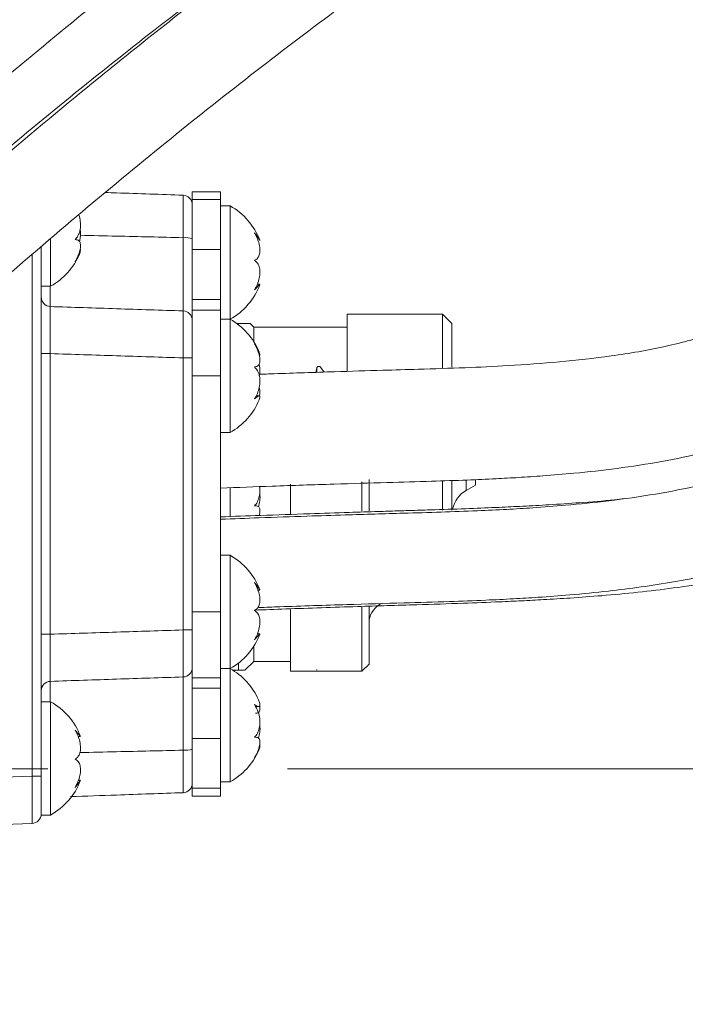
# Model space of a CAD drawing. Header units: millimetres. Extents: x 0 to 8410, y 0 to 5940.
# Tile 191 of 256: x 5443 to 5513, y 2893 to 2997. Entities that reach past the tile are written whole.
import ezdxf

# ---------------------------------------------------------------- set-up
doc = ezdxf.new("R2010")
doc.units = ezdxf.units.MM
doc.header["$LTSCALE"] = 10
doc.linetypes.add('CENTERX2', pattern=[20.32, 12.7, -2.54, 2.54, -2.54])
doc.styles.add('SLDTEXTSTYLE0', font='TXT', dxfattribs={"width": 0.605})
doc.dimstyles.new('SLDDIMSTYLE0', dxfattribs={"dimtxt": 50, "dimasz": 50, "dimexe": 0, "dimexo": 0.0625, "dimgap": 12.5, "dimtad": 1, "dimtoh": 1, "dimdec": 1, "dimrnd": 1e-09, "dimzin": 12, "dimdsep": 46, "dimtxsty": 'SLDTEXTSTYLE0', "dimsah": 1, "dimcen": 0.09, "dimadec": 0, "dimazin": 0, "dimtfac": 1, "dimtofl": 0, "dimtmove": 0, "dimatfit": 3, "dimfxl": 1, "dimfrac": 2, "dimtolj": 1, "dimtzin": 12, "dimarcsym": 0})
doc.dimstyles.new('SLDDIMSTYLE4', dxfattribs={"dimtxt": 50, "dimasz": 50, "dimexe": 0, "dimexo": 0.0625, "dimgap": 12.5, "dimtad": 0, "dimtih": 1, "dimtoh": 1, "dimdec": 1, "dimrnd": 1e-09, "dimzin": 12, "dimdsep": 46, "dimtxsty": 'SLDTEXTSTYLE0', "dimblk1": 'NONE', "dimsah": 1, "dimcen": 0, "dimadec": 0, "dimazin": 0, "dimtfac": 1, "dimtmove": 0, "dimatfit": 3, "dimldrblk": 'NONE', "dimfxl": 1, "dimfrac": 2, "dimtolj": 1, "dimtzin": 12, "dimarcsym": 0})

# ---------------------------------------------------------------- blocks, each defined once
blk = doc.blocks.new('*D30')
at = {"color": 7, "linetype": 'Continuous', "lineweight": 0}
for p, q in [((5294.64, 2973.04), (5294.64, 3462.48)), ((6525.14, 3148.04), (6525.14, 3462.48)), ((5294.64, 3447.48), (6525.14, 3447.48))]:
    blk.add_line(p, q, dxfattribs=at)
for points in [[(5294.64, 3447.48), (5344.64, 3439.98), (5344.64, 3454.98)], [(6525.14, 3447.48), (6475.14, 3454.98), (6475.14, 3439.98)]]:
    blk.add_solid(points, dxfattribs=at)
at = {"color": 7, "linetype": 'Continuous', "lineweight": 0, "insert": (5804.86, 3511.93), "char_height": 50, "attachment_point": 1, "style": 'SLDTEXTSTYLE0'}
blk.add_mtext('1230,5', dxfattribs=at)
blk = doc.blocks.new('*D41')
at = {"color": 7, "linetype": 'Continuous', "lineweight": 0}
for p, q in [((5352.92, 2705.33), (5618.85, 2890.91)), ((5618.85, 2890.91), (5718.85, 2890.91)), ((5346.36, 2700.76), (5352.92, 2705.33))]:
    blk.add_line(p, q, dxfattribs=at)
blk.add_solid([(5352.92, 2705.33), (5398.22, 2727.8), (5389.63, 2740.1)], dxfattribs=at)
at = {"color": 7, "linetype": 'Continuous', "lineweight": 0, "char_height": 50, "attachment_point": 1, "style": 'SLDTEXTSTYLE0'}
for s, insert in [(' Through', (5921.78, 2917.01)), ('6x M', (5734.73, 2917.01)), ('8', (5883.59, 2917.01))]:
    blk.add_mtext(s, dxfattribs=dict(at, insert=insert))
blk = doc.blocks.new('_NONE')

msp = doc.modelspace()

# ---------------------------------------------------------------- linework, layer by layer
at = {"color": 7, "linetype": 'Continuous', "lineweight": 0}
for p, q in [((5463.940961, 2979.044721), (5460.94097, 2979.044721)), ((5460.94097, 2979.044721), (5460.94097, 2978.217527)), ((5463.940961, 2979.044721), (5463.940961, 2978.217527)), ((5460.94097, 2972.936914), (5460.94097, 2978.217527)), ((5463.940961, 2978.217527), (5463.940961, 2972.936914)), ((5464.940948, 2977.54471), (5463.940961, 2977.54471)), ((5464.940948, 2965.544746), (5464.940948, 2977.54471)), ((5445.940955, 2969.04473), (5445.940955, 2974.041268)), ((5444.940967, 2973.209903), (5444.940967, 2920.164272)), ((5460.94097, 2967.622444), (5460.94097, 2972.936914)), ((5463.940961, 2967.622444), (5463.940961, 2972.936914)), ((5444.940967, 2969.04473), (5445.940955, 2969.04473)), ((5468.084229, 2969.240353), (5467.817707, 2969.240353)), ((5460.94097, 2966.503188), (5460.94097, 2967.622444)), ((5463.940961, 2966.503188), (5463.940961, 2967.622444)), ((5460.94097, 2959.544823), (5460.94097, 2966.503188)), ((5463.940961, 2959.544823), (5463.940961, 2966.503188)), ((5464.940948, 2965.544746), (5463.940961, 2965.544746)), ((5464.940948, 2958.095476), (5464.940948, 2965.544746)), ((5487.440957, 2966.094777), (5477.34095, 2966.094777)), ((5477.34095, 2960.076973), (5477.34095, 2966.094539)), ((5488.440974, 2965.09473), (5487.440957, 2966.094777)), ((5487.440957, 2960.365817), (5487.440957, 2966.094539)), ((5465.634001, 2965.104744), (5465.833468, 2965.104744)), ((5465.833468, 2964.955613), (5465.833468, 2965.104744)), ((5467.460973, 2964.704797), (5467.060966, 2965.104744)), ((5477.34095, 2964.704797), (5467.460973, 2964.704797)), ((5467.460973, 2963.162467), (5467.460973, 2964.704797)), ((5488.440974, 2965.094492), (5488.440974, 2960.470841)), ((5474.13261, 2960.399673), (5474.045111, 2959.905431)), ((5460.94097, 2934.544727), (5460.94097, 2959.544823)), ((5463.940961, 2934.544727), (5463.940961, 2959.544823)), ((5464.940948, 2953.544781), (5464.940948, 2958.095476)), ((5468.011333, 2957.415387), (5467.708958, 2957.415387)), ((5463.940961, 2953.544781), (5464.940948, 2953.544781)), ((5479.662133, 2948.566243), (5479.662133, 2945.270345)), ((5464.940948, 2944.616005), (5464.940948, 2947.713778)), ((5471.350802, 2944.94693), (5471.350802, 2948.08273)), ((5478.91338, 2945.222184), (5478.91338, 2948.325798)), ((5487.440957, 2945.33138), (5487.440957, 2948.421166)), ((5488.440974, 2948.425576), (5488.440974, 2945.342466)), ((5489.940954, 2947.410748), (5490.940971, 2947.988197)), ((5490.940971, 2947.988197), (5490.940971, 2948.528573)), ((5464.940948, 2940.544769), (5463.940961, 2940.544769)), ((5464.940948, 2928.544805), (5464.940948, 2940.544769)), ((5467.90166, 2936.854884), (5468.084527, 2936.854884)), ((5478.91338, 2928.274557), (5478.91338, 2935.071275)), ((5479.662133, 2935.087726), (5479.662133, 2929.023311)), ((5480.785293, 2935.324952), (5480.975551, 2935.434863)), ((5460.94097, 2927.586362), (5460.94097, 2934.544727)), ((5463.940961, 2927.586362), (5463.940961, 2934.544727)), ((5471.350802, 2928.274557), (5471.350802, 2934.819743)), ((5468.084527, 2932.23469), (5467.829807, 2932.23469)), ((5467.460973, 2929.314777), (5467.460973, 2930.927083)), ((5465.828461, 2928.369686), (5465.828461, 2929.130122)), ((5466.515852, 2928.369686), (5467.460973, 2929.314777)), ((5467.460973, 2929.314777), (5471.350802, 2929.314777)), ((5478.91338, 2928.274557), (5479.662133, 2929.023311)), ((5463.940961, 2928.544805), (5464.940948, 2928.544805)), ((5464.940948, 2916.544721), (5464.940948, 2928.544805)), ((5465.238644, 2928.369686), (5465.828461, 2928.369686)), ((5471.350802, 2928.274557), (5478.91338, 2928.274557)), ((5460.94097, 2926.466987), (5460.94097, 2927.586362)), ((5463.940961, 2926.466987), (5463.940961, 2927.586362)), ((5460.94097, 2921.152637), (5460.94097, 2926.466987)), ((5463.940961, 2921.152637), (5463.940961, 2926.466987)), ((5445.940955, 2925.04482), (5444.940967, 2925.04482)), ((5445.940955, 2913.044736), (5445.940955, 2925.04482)), ((5467.635645, 2924.533531), (5467.966719, 2924.533531)), ((5448.841436, 2921.359703), (5449.085696, 2921.359703)), ((5460.94097, 2915.872023), (5460.94097, 2921.152637)), ((5463.940961, 2921.152637), (5463.940961, 2915.872023)), ((5444.940967, 2917.925284), (5444.940967, 2920.164272)), ((5444.940967, 2917.925284), (5444.940967, 2917.147681)), ((5444.940967, 2917.147681), (5444.940967, 2913.150117)), ((5449.085696, 2916.729853), (5448.880566, 2916.729853)), ((5463.940961, 2916.544721), (5464.940948, 2916.544721)), ((5460.94097, 2915.872023), (5460.94097, 2915.04471)), ((5463.940961, 2915.872023), (5463.940961, 2915.04471)), ((5463.940961, 2915.04471), (5460.94097, 2915.04471)), ((5444.940967, 2913.044736), (5444.940967, 2913.150117)), ((5443.975849, 2912.150786), (5440.940959, 2912.044808)), ((5444.940967, 2913.044736), (5445.940955, 2913.044736))]:
    msp.add_line(p, q, dxfattribs=at)
at = {"color": 8, "linetype": 'Continuous', "lineweight": 0}
for p, q in [((5460.94097, 2978.217527), (5463.940961, 2978.217527)), ((5459.975852, 2966.423199), (5459.975852, 2974.180624)), ((5463.940961, 2972.936914), (5460.94097, 2972.936914)), ((5443.975849, 2917.147681), (5443.975849, 2972.388312)), ((5445.906056, 2969.04473), (5445.906056, 2966.889307)), ((5463.940961, 2967.622444), (5460.94097, 2967.622444)), ((5463.940961, 2966.503188), (5460.94097, 2966.503188)), ((5445.906056, 2961.903259), (5444.940967, 2961.903259)), ((5445.906056, 2961.903259), (5445.906056, 2932.186291)), ((5459.975852, 2932.638332), (5459.975852, 2961.451218)), ((5460.94097, 2961.451218), (5459.975852, 2961.451218)), ((5474.04222, 2959.86931), (5474.130524, 2960.374043)), ((5463.940961, 2959.544823), (5460.94097, 2959.544823)), ((5489.940954, 2948.481605), (5489.940954, 2947.410748)), ((5463.940961, 2934.544727), (5460.94097, 2934.544727)), ((5445.906056, 2932.186291), (5444.940967, 2932.186291)), ((5460.94097, 2932.638332), (5459.975852, 2932.638332)), ((5445.906056, 2927.200243), (5445.906056, 2925.04482)), ((5459.975852, 2919.908926), (5459.975852, 2927.666232)), ((5463.940961, 2927.586362), (5460.94097, 2927.586362)), ((5463.940961, 2926.466987), (5460.94097, 2926.466987)), ((5460.94097, 2921.152637), (5463.940961, 2921.152637)), ((5440.940959, 2917.041704), (5443.975849, 2917.147681)), ((5444.940967, 2917.147681), (5443.975849, 2917.147681)), ((5463.940961, 2915.872023), (5460.94097, 2915.872023))]:
    msp.add_line(p, q, dxfattribs=at)
at = {"color": 7, "linetype": 'CENTERX2', "lineweight": 0}
msp.add_line((5064.640959, 2917.930962), (5607.04029, 2917.930962), dxfattribs=at)
at = {"color": 7, "linetype": 'Continuous', "lineweight": 0, "flags": 128}
msp.add_lwpolyline([(5474.127335, 2928.470537), (5474.130763, 2928.431198), (5474.133713, 2928.397581), (5474.136157, 2928.369686)], dxfattribs=at)
at = {"color": 7, "linetype": 'Continuous', "lineweight": 0}
for centre, radius, start, end in [((5459.940959, 2977.679805), 1, 360, 88), ((5461.541978, 2971.425376), 7, 20.65968337, 60.95025276), ((5442.541978, 2975.164154), 7, 299.04974724, 337.26102477), ((5461.541978, 2971.664154), 7, 299.04974724, 339.37299727), ((5461.541978, 2959.425376), 7, 22.34797004, 60.95025276), ((5461.541978, 2959.664154), 7, 299.04974724, 337.72942847), ((5491.440959, 2944.812714), 3, 120, 167.74193734), ((5461.541978, 2934.425376), 7, 20.64095396, 60.95025276), ((5481.908447, 2933.379633), 2.246305, 120, 180), ((5461.541978, 2934.664154), 7, 299.04974724, 339.38882025), ((5461.541978, 2922.425376), 7, 23.83434912, 60.95025276), ((5442.541978, 2918.925376), 7, 20.63583173, 60.95025276), ((5461.541978, 2922.664154), 7, 299.04974724, 336.28259045), ((5442.541978, 2919.164154), 7, 299.04974724, 339.39066495), ((5459.940959, 2916.409724), 1, 272, 0), ((5443.940959, 2913.150136), 1, 272, 0)]:
    msp.add_arc(centre, radius, start, end, dxfattribs=at)
at = {"color": 8, "linetype": 'Continuous', "lineweight": 0}
for centre, radius, start, end in [((5460.208741, 2971.712936), 2.478653, 72.81762343, 95.39134254), ((5445.939611, 2967.887387), 0.998644, 180.05132907, 268.07445341), ((5459.943778, 2965.42652), 0.997195, 0.13527268, 88.15682119), ((5459.94353, 2928.663151), 0.997443, 271.85693721, 359.85783462), ((5445.939859, 2926.201923), 0.998892, 91.93928617, 179.93493135), ((5460.208741, 2922.376614), 2.478653, 264.60865746, 287.18237657)]:
    msp.add_arc(centre, radius, start, end, dxfattribs=at)
at = {"color": 7, "linetype": 'Continuous', "lineweight": 0}
for centre, major_axis, ratio, start_param, end_param in [((5472.945864, 2952.044765), (0.600988, 13.659924), 0.0756218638, 5.331029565, 5.3714707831), ((5477.066875, 2952.044765), (-8.129994, 13.597992), 0.1599119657, 5.2349145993, 5.2809484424)]:
    msp.add_ellipse(centre, major_axis=major_axis, ratio=ratio, start_param=start_param, end_param=end_param, dxfattribs=at)
at = {"color": 8, "linetype": 'Continuous', "lineweight": 0}
msp.add_ellipse((5443.940959, 2917.152575), major_axis=(-0.034893, 5.001829), ratio=0.0069702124, start_param=3.1417873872, end_param=4.7113657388, dxfattribs=at)
at = {"color": 7, "linetype": 'Continuous', "lineweight": 0}
for points, knots in [([(5563.076181, 3025.905654), (5562.806655, 3026.92909), (5562.292523, 3028.88134), (5561.533573, 3031.659814), (5560.817833, 3034.135278), (5560.123149, 3036.377243), (5559.457925, 3038.364056), (5558.834776, 3040.081122), (5558.300554, 3041.450272), (5557.842771, 3042.554347), (5557.402544, 3043.561967), (5556.934233, 3044.577868), (5556.388457, 3045.691373), (5555.75926, 3046.889485), (5555.043402, 3048.149151), (5554.289084, 3049.366322), (5553.546825, 3050.46528), (5552.87553, 3051.383915), (5552.257294, 3052.173248), (5551.605048, 3052.955788), (5550.806121, 3053.846399), (5549.755815, 3054.910053), (5548.471425, 3056.058604), (5547.049374, 3057.155863), (5545.523643, 3058.163797), (5544.002382, 3059.0135), (5542.415557, 3059.751588), (5540.791439, 3060.374727), (5538.955497, 3060.930748), (5536.366251, 3061.491786), (5533.129045, 3061.82243), (5529.425227, 3061.741375), (5525.892209, 3061.319423), (5522.347947, 3060.618072), (5518.594291, 3059.615285), (5514.541357, 3058.277721), (5510.123748, 3056.560799), (5505.370719, 3054.455875), (5500.38115, 3052.001889), (5495.282913, 3049.274744), (5490.198037, 3046.36361), (5485.285524, 3043.391011), (5480.71153, 3040.496528), (5476.540966, 3037.761755), (5472.468303, 3035.012342), (5468.130757, 3032.003152), (5463.246287, 3028.517502), (5457.784137, 3024.506122), (5451.788966, 3019.972348), (5445.44242, 3015.027022), (5437.353855, 3008.539039), (5427.660036, 3000.463026), (5416.410762, 2990.672712), (5405.311008, 2980.674308), (5396.159929, 2972.207703), (5388.978094, 2965.438242), (5383.701136, 2960.395934), (5378.505694, 2955.360849), (5373.398584, 2950.336463), (5368.385801, 2945.326218), (5363.461984, 2940.3235), (5358.441247, 2935.144625), (5353.081701, 2929.531059), (5347.167201, 2923.236835), (5340.669052, 2916.205974), (5333.629453, 2908.463235), (5326.094009, 2900.048827), (5318.11032, 2891.010709), (5309.743768, 2881.375094), (5301.035558, 2871.168136), (5295.259728, 2864.182147), (5292.288972, 2860.588953)], [0, 0, 0, 0, 0.0188589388, 0.0359742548, 0.051343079, 0.0649656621, 0.0781522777, 0.0891552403, 0.0979790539, 0.1046275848, 0.1103626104, 0.1169479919, 0.1239468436, 0.1317123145, 0.1402447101, 0.1488979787, 0.1563825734, 0.163005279, 0.1682752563, 0.1732172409, 0.1796569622, 0.1876276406, 0.1971245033, 0.2068747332, 0.2155956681, 0.2251034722, 0.2330140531, 0.2410191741, 0.2502201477, 0.2606115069, 0.2784224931, 0.2944247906, 0.3087302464, 0.3231103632, 0.3379553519, 0.3534823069, 0.3698472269, 0.3870520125, 0.4044532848, 0.4214409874, 0.4380319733, 0.4538852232, 0.4680437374, 0.4804561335, 0.4919099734, 0.5046743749, 0.5188847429, 0.5345289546, 0.5515932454, 0.5695953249, 0.5874535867, 0.6182451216, 0.6484084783, 0.6778461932, 0.7065030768, 0.7205596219, 0.7344521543, 0.7481902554, 0.7617802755, 0.7752248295, 0.7885265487, 0.8017671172, 0.8163921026, 0.8329333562, 0.8513719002, 0.8716826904, 0.8938316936, 0.9177830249, 0.9435053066, 0.9709423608, 1, 1, 1, 1]), ([(5511.844231, 3057.188317), (5511.666397, 3057.163989), (5510.260076, 3056.971599), (5507.391276, 3056.235849), (5503.123659, 3054.939429), (5498.784628, 3053.286989), (5494.477759, 3051.418091), (5490.337617, 3049.439911), (5486.019648, 3047.206907), (5481.573165, 3044.749185), (5477.140738, 3042.156509), (5472.936098, 3039.578001), (5469.191422, 3037.193803), (5465.761516, 3034.945723), (5462.287831, 3032.611282), (5458.372862, 3029.911492), (5453.865419, 3026.717329), (5448.740104, 3022.979649), (5443.06143, 3018.714312), (5437.028124, 3014.046989), (5429.347704, 3007.935362), (5420.152133, 3000.354278), (5409.48703, 2991.186542), (5399.006711, 2981.807489), (5390.428704, 2973.814824), (5383.740111, 2967.39967), (5378.83912, 2962.614146), (5374.021299, 2957.82869), (5369.287327, 2953.049252), (5364.637735, 2948.281674), (5360.054993, 2943.510228), (5355.353343, 2938.537085), (5350.316689, 2933.115096), (5344.765789, 2927.016026), (5338.705808, 2920.194778), (5332.193152, 2912.654821), (5325.299187, 2904.40574), (5318.096628, 2895.467166), (5310.646083, 2885.866944), (5302.981318, 2875.639505), (5297.961337, 2868.619197), (5295.378698, 2865.007445)], [0, 0, 0, 0, 0.0035895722, 0.0283865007, 0.0543333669, 0.0819733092, 0.1038435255, 0.1262879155, 0.1487397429, 0.1712033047, 0.1936271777, 0.2141189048, 0.2317468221, 0.2465068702, 0.2618466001, 0.279494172, 0.299561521, 0.3220324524, 0.3468848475, 0.3730906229, 0.3990348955, 0.4437052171, 0.4873491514, 0.5298400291, 0.5711158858, 0.5913436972, 0.6113362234, 0.6311159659, 0.650698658, 0.6700941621, 0.6893078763, 0.7085840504, 0.7301073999, 0.7543938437, 0.7814341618, 0.8112144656, 0.8437125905, 0.8789044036, 0.9167533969, 0.9571719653, 1, 1, 1, 1]), ([(5305.130912, 2851.393625), (5306.740747, 2853.369541), (5309.820071, 2857.14911), (5314.330449, 2862.546132), (5318.456392, 2867.412196), (5322.291011, 2871.874881), (5325.768301, 2875.878212), (5328.825303, 2879.36673), (5331.28723, 2882.157804), (5333.344523, 2884.479265), (5335.272688, 2886.646635), (5337.808278, 2889.486484), (5341.14371, 2893.203136), (5345.325132, 2897.834752), (5351.698667, 2904.840821), (5360.080329, 2913.922112), (5370.398953, 2924.817854), (5380.633108, 2935.296658), (5390.851395, 2945.390596), (5401.081448, 2955.188547), (5411.341344, 2964.761363), (5421.563824, 2974.086093), (5431.664204, 2983.040656), (5441.521594, 2991.482854), (5451.074996, 2999.338343), (5460.398922, 3006.694113), (5468.553422, 3012.846666), (5475.672676, 3018.001807), (5481.844438, 3022.30628), (5488.083786, 3026.47195), (5494.393947, 3030.469413), (5500.660666, 3034.191671), (5505.944487, 3037.086066), (5510.122696, 3039.196054), (5513.17323, 3040.632969), (5515.76718, 3041.768431), (5518.042177, 3042.692153), (5520.418819, 3043.581036), (5523.048502, 3044.453649), (5525.926325, 3045.239571), (5528.373704, 3045.718155), (5530.317231, 3045.943432), (5531.81067, 3046.002877), (5533.148118, 3045.941632), (5534.297531, 3045.777612), (5535.235105, 3045.546893), (5535.914805, 3045.311747), (5536.430694, 3045.094373), (5536.92107, 3044.851906), (5537.447454, 3044.544449), (5538.010672, 3044.155865), (5538.572436, 3043.698891), (5539.072377, 3043.227392), (5539.481788, 3042.794877), (5539.79975, 3042.429862), (5540.057927, 3042.11371), (5540.292295, 3041.811172), (5540.561077, 3041.448632), (5540.75712, 3041.160852), (5540.865524, 3041.001722)], [0, 0, 0, 0, 0.0193530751, 0.0370189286, 0.0529438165, 0.06708677, 0.0807734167, 0.0921539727, 0.101205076, 0.1080275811, 0.1147824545, 0.1222862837, 0.1355973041, 0.150774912, 0.1669958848, 0.2030660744, 0.2379929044, 0.2718669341, 0.3048238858, 0.3376041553, 0.3704304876, 0.4033628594, 0.4363482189, 0.4688964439, 0.5005678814, 0.5318215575, 0.5637864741, 0.5855020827, 0.6077906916, 0.6311692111, 0.655635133, 0.6811722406, 0.7070917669, 0.7228307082, 0.7369611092, 0.7494878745, 0.7604205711, 0.7713229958, 0.7873786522, 0.8054392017, 0.8253676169, 0.8385507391, 0.852030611, 0.8658187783, 0.8799101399, 0.892924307, 0.9040043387, 0.9119399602, 0.9208173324, 0.9307289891, 0.941690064, 0.9536306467, 0.9646236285, 0.9726031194, 0.9792894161, 0.9846709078, 0.98879862, 0.9938061, 1, 1, 1, 1]), ([(5565.660877, 3013.034389), (5565.575418, 3013.346379), (5565.254641, 3014.517456), (5564.694764, 3016.4139), (5564.005381, 3018.608509), (5563.378913, 3020.445784), (5562.828391, 3021.944939), (5562.366178, 3023.122696), (5561.965607, 3024.088569), (5561.512054, 3025.130604), (5560.918854, 3026.407316), (5560.108899, 3027.993682), (5559.176535, 3029.620631), (5558.224165, 3031.084488), (5557.439941, 3032.159676), (5556.802674, 3032.964414), (5556.1952, 3033.683725), (5555.416009, 3034.534149), (5554.412374, 3035.517995), (5553.239172, 3036.521454), (5551.994598, 3037.434435), (5550.764972, 3038.206957), (5549.5949, 3038.835784), (5548.416498, 3039.375442), (5547.190441, 3039.849206), (5545.78871, 3040.287842), (5543.51532, 3040.821415), (5540.420636, 3041.162512), (5536.56604, 3041.020263), (5532.777942, 3040.455857), (5528.824149, 3039.516014), (5524.475577, 3038.143966), (5519.882134, 3036.373581), (5515.117416, 3034.256606), (5510.326719, 3031.893768), (5505.390623, 3029.246167), (5500.437185, 3026.401969), (5495.666448, 3023.505248), (5491.293783, 3020.729499), (5487.144461, 3018.003142), (5482.803307, 3015.062275), (5477.808319, 3011.570546), (5472.043107, 3007.405663), (5465.532638, 3002.540685), (5458.508063, 2997.107383), (5450.060905, 2990.351596), (5440.413838, 2982.326791), (5429.639434, 2972.97448), (5419.051002, 2963.452259), (5410.365273, 2955.4067), (5403.569961, 2948.97446), (5398.586142, 2944.185245), (5393.684015, 2939.400502), (5388.866191, 2934.62238), (5384.136362, 2929.85182), (5379.475368, 2925.072371), (5374.68784, 2920.087707), (5369.252651, 2914.343148), (5362.917356, 2907.535721), (5355.615454, 2899.553227), (5347.603043, 2890.65445), (5338.906296, 2880.88168), (5329.600491, 2870.269409), (5319.765233, 2858.862226), (5313.198267, 2850.97745), (5309.81086, 2846.910283)], [0, 0, 0, 0, 0.0063393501, 0.0237951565, 0.0390096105, 0.0519916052, 0.0625808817, 0.0710417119, 0.0773955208, 0.0833513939, 0.0933526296, 0.1050958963, 0.1184756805, 0.1305308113, 0.1398346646, 0.144877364, 0.1506153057, 0.1579813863, 0.1669611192, 0.1773034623, 0.1869952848, 0.1955860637, 0.2037780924, 0.2107625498, 0.2181641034, 0.2265516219, 0.235915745, 0.257316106, 0.2761637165, 0.2932650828, 0.310919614, 0.3294049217, 0.3490904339, 0.3669328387, 0.3849822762, 0.4027531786, 0.4202526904, 0.4368487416, 0.4513674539, 0.4637811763, 0.477438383, 0.4931848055, 0.5110605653, 0.5310449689, 0.5526447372, 0.5741261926, 0.6057836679, 0.6367229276, 0.6668954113, 0.6962454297, 0.7106243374, 0.7248237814, 0.7388569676, 0.7527346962, 0.7664670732, 0.7800630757, 0.7937021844, 0.8089358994, 0.8287546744, 0.8511433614, 0.8760898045, 0.9035569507, 0.9334647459, 0.9656794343, 1, 1, 1, 1]), ([(5317.772401, 2841.202304), (5319.909224, 2843.793188), (5323.935403, 2848.674905), (5329.733438, 2855.506182), (5334.576333, 2861.130326), (5338.497379, 2865.632303), (5341.544497, 2869.105191), (5344.023335, 2871.914706), (5346.071244, 2874.226792), (5347.944422, 2876.334768), (5349.902877, 2878.532418), (5352.060313, 2880.946231), (5354.932551, 2884.150523), (5358.545705, 2888.165849), (5362.83283, 2892.899846), (5367.198145, 2897.682894), (5373.483249, 2904.506803), (5381.681072, 2913.255169), (5391.833286, 2923.758391), (5401.864497, 2933.752985), (5411.813376, 2943.335708), (5421.71822, 2952.597593), (5431.627466, 2961.618169), (5441.451394, 2970.28858), (5451.057959, 2978.471644), (5460.363831, 2986.087229), (5469.427435, 2993.206354), (5477.330194, 2999.144135), (5484.211142, 3004.10598), (5490.187042, 3008.2566), (5496.271774, 3012.301877), (5502.476499, 3016.213431), (5508.664127, 3019.865404), (5513.879292, 3022.697707), (5517.987981, 3024.751161), (5520.96954, 3026.13886), (5523.500108, 3027.2326), (5525.736755, 3028.128108), (5528.104642, 3028.999618), (5530.762081, 3029.862054), (5533.691914, 3030.631535), (5536.335453, 3031.110768), (5538.594319, 3031.311348), (5540.485393, 3031.291628), (5542.14624, 3031.086117), (5543.510244, 3030.746255), (5544.471347, 3030.39244), (5545.191816, 3030.063088), (5545.823308, 3029.724592), (5546.491514, 3029.303508), (5547.184253, 3028.791566), (5547.848296, 3028.218241), (5548.416449, 3027.656142), (5548.866562, 3027.162825), (5549.211396, 3026.755302), (5549.492104, 3026.403164), (5549.763798, 3026.045432), (5550.089414, 3025.594441), (5550.505205, 3024.978884), (5551.009381, 3024.168659), (5551.62347, 3023.083945), (5552.336022, 3021.672995), (5553.131173, 3019.880492), (5553.967551, 3017.725106), (5554.832052, 3015.186686), (5555.719831, 3012.255032), (5556.636453, 3008.936664), (5557.256882, 3006.583834), (5557.580782, 3005.355522)], [0, 0, 0, 0, 0.0214462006, 0.040408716, 0.0567812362, 0.068264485, 0.0779175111, 0.0857226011, 0.0916755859, 0.0971741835, 0.1032688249, 0.1099597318, 0.1172464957, 0.1298990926, 0.1433020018, 0.1565361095, 0.1695959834, 0.1999844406, 0.229381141, 0.2579180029, 0.2855380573, 0.3132193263, 0.3409929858, 0.3688070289, 0.3962640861, 0.4230083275, 0.4493794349, 0.4761931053, 0.4943060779, 0.512923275, 0.5326049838, 0.5533447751, 0.5751269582, 0.5971641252, 0.6104201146, 0.622260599, 0.6326919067, 0.6417653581, 0.6510384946, 0.6646293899, 0.6798609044, 0.6966004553, 0.7099881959, 0.7238691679, 0.7382752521, 0.7517857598, 0.7627895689, 0.7696798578, 0.7773730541, 0.7858827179, 0.7952244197, 0.8050575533, 0.8137304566, 0.8200255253, 0.8252970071, 0.8295335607, 0.8330527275, 0.8378211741, 0.8441820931, 0.8521545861, 0.8617612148, 0.8747733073, 0.8899906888, 0.9074489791, 0.9271760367, 0.9491859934, 0.9734721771, 1, 1, 1, 1]), ([(5351.190222, 2894.618556), (5352.000398, 2895.547207), (5354.581474, 2898.505726), (5359.018996, 2903.490649), (5365.941317, 2911.160474), (5374.394303, 2920.291939), (5384.358778, 2930.701035), (5394.220568, 2940.638502), (5404.007973, 2950.163557), (5413.770904, 2959.347595), (5423.56297, 2968.251456), (5433.282288, 2976.784266), (5442.788151, 2984.827537), (5451.985514, 2992.314042), (5460.90488, 2999.284688), (5468.367037, 3004.870375), (5474.494217, 3009.268746), (5477.942381, 3011.698947), (5479.722148, 3012.894742), (5479.906572, 3013.018653)], [0, 0, 0, 0, 0.02032761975, 0.06476021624, 0.1093079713, 0.18885594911, 0.26628338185, 0.34138981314, 0.41400061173, 0.48675146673, 0.55977060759, 0.63294776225, 0.70520686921, 0.77558049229, 0.844781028, 0.91449891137, 0.95454295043, 0.99528962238, 1, 1, 1, 1]), ([(5541.214896, 2990.644977), (5541.209555, 2990.631944), (5540.959738, 2990.022459), (5540.350954, 2988.895522), (5539.467174, 2987.411307), (5538.535405, 2986.054697), (5537.519517, 2984.707623), (5536.369319, 2983.290304), (5535.150764, 2981.84105), (5534.092715, 2980.552938), (5533.190128, 2979.384404), (5532.261383, 2978.120264), (5531.126929, 2976.482377), (5529.769908, 2974.436171), (5528.322407, 2972.315352), (5526.732105, 2970.29663), (5524.878742, 2968.4605), (5522.52215, 2966.867843), (5519.674363, 2965.394987), (5515.848051, 2963.885902), (5511.002715, 2962.56943), (5505.430952, 2961.622021), (5499.862281, 2960.995432), (5494.691264, 2960.626037), (5489.707217, 2960.397588), (5485.284812, 2960.255399), (5480.681604, 2960.127358), (5475.59105, 2959.972659), (5471.210025, 2959.826695), (5468.532336, 2959.730449), (5467.987938, 2959.710881)], [0, 0, 0, 0, 0.0008368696, 0.0391382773, 0.071367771, 0.099252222, 0.1247335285, 0.1549191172, 0.1863812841, 0.2111799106, 0.2291960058, 0.2489660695, 0.2811642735, 0.3205717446, 0.358227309, 0.3905247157, 0.4230422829, 0.4544288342, 0.487899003, 0.5247665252, 0.5800637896, 0.6370957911, 0.6908566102, 0.7438663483, 0.7881996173, 0.8360769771, 0.8725571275, 0.9221053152, 0.9841633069, 1, 1, 1, 1]), ([(5463.940961, 2947.666928), (5465.762907, 2947.733384), (5469.767382, 2947.879446), (5475.652973, 2948.078526), (5481.277982, 2948.246207), (5485.983364, 2948.374804), (5489.821802, 2948.504527), (5492.891835, 2948.63803), (5495.558862, 2948.782632), (5498.312378, 2948.96631), (5501.795887, 2949.259184), (5506.009893, 2949.729508), (5510.618914, 2950.436142), (5515.100838, 2951.372128), (5519.281559, 2952.53645), (5523.166545, 2953.940139), (5526.760681, 2955.607662), (5530.064572, 2957.568988), (5533.392188, 2960.169802), (5536.538331, 2963.509832), (5539.382765, 2967.293643), (5541.47789, 2970.465382), (5543.05869, 2972.951653), (5544.214666, 2974.765393), (5545.236958, 2976.323751), (5546.196378, 2977.742859), (5547.36467, 2979.421467), (5548.755165, 2981.369009), (5550.304902, 2983.517787), (5551.222809, 2985.030155), (5551.640971, 2985.71913)], [0, 0, 0, 0, 0.04648303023, 0.10216559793, 0.150142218, 0.18995527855, 0.22217616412, 0.24809422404, 0.26835693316, 0.29035298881, 0.31853984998, 0.35764708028, 0.39880246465, 0.43812118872, 0.47556634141, 0.51134763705, 0.54621630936, 0.5809626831, 0.61633321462, 0.66605486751, 0.71738164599, 0.76858233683, 0.79880842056, 0.82655500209, 0.85029615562, 0.87030551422, 0.89449482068, 0.93326193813, 0.96959679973, 1, 1, 1, 1]), ([(5551.773799, 2983.550474), (5551.521165, 2982.806717), (5550.730675, 2980.479515), (5548.952112, 2976.674718), (5546.646093, 2972.40309), (5544.109954, 2968.39496), (5541.239196, 2964.441884), (5537.846205, 2960.384225), (5534.209427, 2956.819873), (5530.47286, 2954.10152), (5526.905642, 2952.103192), (5523.115615, 2950.439901), (5519.046626, 2949.049287), (5514.658786, 2947.899948), (5509.961626, 2946.98358), (5505.191337, 2946.305127), (5500.846352, 2945.859491), (5497.238618, 2945.583204), (5494.133967, 2945.397916), (5490.891874, 2945.245428), (5487.24742, 2945.11436), (5483.623115, 2945.009661), (5480.239448, 2944.916062), (5476.832095, 2944.813966), (5472.749217, 2944.681672), (5468.349235, 2944.528662), (5465.300413, 2944.417168), (5463.940961, 2944.367454)], [0, 0, 0, 0, 0.0243734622, 0.0762640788, 0.1268014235, 0.1723145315, 0.2232245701, 0.2807956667, 0.3382558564, 0.3787640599, 0.4181928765, 0.4572419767, 0.4973166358, 0.5392410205, 0.5831497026, 0.6288528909, 0.6707815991, 0.7018981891, 0.7269878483, 0.7549927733, 0.7896724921, 0.8255330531, 0.8529268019, 0.8810872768, 0.9175947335, 0.9632559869, 1, 1, 1, 1]), ([(5468.002213, 2935.01465), (5468.735097, 2935.04143), (5471.845891, 2935.155096), (5476.962361, 2935.324625), (5482.954062, 2935.49148), (5487.85485, 2935.631047), (5491.723474, 2935.777343), (5494.857442, 2935.930686), (5497.820225, 2936.110306), (5501.175211, 2936.364294), (5505.968948, 2936.834479), (5511.851587, 2937.649814), (5518.407409, 2938.99848), (5524.072905, 2940.654276), (5528.931833, 2942.552663), (5533.105921, 2944.622626), (5537.093606, 2947.138886), (5540.845088, 2950.140609), (5544.312724, 2953.524705), (5547.4203, 2957.035283), (5550.105248, 2960.408963), (5552.310367, 2963.521886), (5554.24124, 2966.576118), (5556.104318, 2969.899283), (5557.901812, 2973.653669), (5559.471213, 2977.403045), (5560.310385, 2979.788609), (5560.675038, 2980.825231)], [0, 0, 0, 0, 0.018605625, 0.0789733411, 0.1298571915, 0.1706167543, 0.2033312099, 0.2281102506, 0.2503102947, 0.2787636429, 0.3136886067, 0.3730406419, 0.430553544, 0.4859220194, 0.5263890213, 0.5676367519, 0.6101866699, 0.6543366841, 0.7002015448, 0.7454932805, 0.7860451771, 0.8216862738, 0.8530309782, 0.8880189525, 0.9292687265, 0.9692644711, 1, 1, 1, 1]), ([(5451.726688, 2978.967235), (5452.128125, 2978.953207), (5454.877799, 2978.857122), (5457.627549, 2978.761169), (5459.975852, 2978.679225)], [0, 0, 0, 0, 0.1459943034, 1, 1, 1, 1]), ([(5460.94097, 2977.679774), (5460.94097, 2977.673753), (5460.94097, 2977.651094), (5460.94097, 2977.332357), (5460.94097, 2976.532636), (5460.94097, 2975.409722), (5460.94097, 2974.523887), (5460.94097, 2974.080965)], [0, 0, 0, 0, 0.0829511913, 0.3121294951, 0.5413353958, 0.7706652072, 1, 1, 1, 1]), ([(5467.507375, 2934.744284), (5468.617152, 2934.784336), (5472.258704, 2934.915759), (5477.996828, 2935.108759), (5484.271724, 2935.29506), (5489.302725, 2935.453853), (5492.997538, 2935.596958), (5495.824636, 2935.726433), (5498.306475, 2935.856096), (5501.141781, 2936.027516), (5504.478987, 2936.274189), (5509.384534, 2936.732591), (5515.694006, 2937.568928), (5523.169575, 2939.072092), (5529.838515, 2941.094167), (5535.508197, 2943.557117), (5540.097841, 2946.222019), (5544.089639, 2949.233936), (5547.879898, 2952.846684), (5551.417741, 2957.134212), (5554.620955, 2962.214895), (5556.957031, 2967.335358), (5558.572554, 2972.385473), (5559.093437, 2975.608826), (5559.359265, 2977.25384)], [0, 0, 0, 0, 0.0287243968, 0.0942543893, 0.1484785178, 0.1910277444, 0.2244321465, 0.2441671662, 0.264315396, 0.2888141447, 0.3178062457, 0.3511711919, 0.4169438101, 0.4838426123, 0.551488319, 0.601720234, 0.6499527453, 0.6960682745, 0.7396728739, 0.795564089, 0.8513731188, 0.9078986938, 0.9529967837, 1, 1, 1, 1]), ([(5448.925389, 2976.602242), (5448.927475, 2976.598037), (5449.027292, 2976.396807), (5449.097197, 2975.896332), (5449.115815, 2975.216055), (5448.969472, 2974.6052), (5448.756766, 2974.209294), (5448.588344, 2974.034415), (5448.533637, 2973.977611)], [0, 0, 0, 0, 0.004794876, 0.2294814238, 0.4546988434, 0.6681144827, 0.8921978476, 1, 1, 1, 1]), ([(5448.991401, 2973.770067), (5449.025853, 2973.906667), (5449.117365, 2974.269501), (5449.127525, 2974.731465), (5449.062325, 2974.988612), (5449.048085, 2975.044772)], [0, 0, 0, 0, 0.3206190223, 0.8516258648, 1, 1, 1, 1]), ([(5468.084229, 2973.86913), (5468.091978, 2973.871219), (5468.109887, 2973.876047), (5467.967, 2974.102636), (5467.757029, 2974.400864), (5467.588414, 2974.620631), (5467.533631, 2974.692032)], [0, 0, 0, 0, 0.229868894, 0.5312689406, 0.8477113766, 1, 1, 1, 1]), ([(5467.533631, 2974.692032), (5467.681526, 2974.404719), (5467.937755, 2973.90695), (5468.107252, 2973.152577), (5468.113251, 2972.56464), (5467.970246, 2972.11905), (5467.756656, 2971.885803), (5467.588316, 2971.815111), (5467.533631, 2971.792147)], [0, 0, 0, 0, 0.23558173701, 0.40814560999, 0.58114156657, 0.74507315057, 0.91718747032, 1, 1, 1, 1]), ([(5448.533637, 2973.977611), (5448.681518, 2973.961823), (5448.937742, 2973.934468), (5449.107263, 2973.586884), (5449.113253, 2973.118322), (5448.970267, 2972.536203), (5448.756654, 2972.023565), (5448.588332, 2971.722309), (5448.533637, 2971.624419)], [0, 0, 0, 0, 0.235556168, 0.408134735, 0.5811312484, 0.7450679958, 0.9171624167, 1, 1, 1, 1]), ([(5448.533637, 2971.624419), (5448.68235, 2971.867066), (5448.940008, 2972.287473), (5449.101042, 2972.718755), (5449.128332, 2972.921035), (5449.062469, 2972.926436), (5449.048085, 2972.927615)], [0, 0, 0, 0, 0.3742207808, 0.6483721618, 0.9232062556, 1, 1, 1, 1]), ([(5467.533631, 2971.792147), (5467.681529, 2971.670555), (5467.937779, 2971.459884), (5468.10724, 2970.872534), (5468.113253, 2970.241952), (5467.97023, 2969.565397), (5467.756692, 2969.029307), (5467.588318, 2968.739235), (5467.533631, 2968.645022)], [0, 0, 0, 0, 0.23557309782, 0.40815679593, 0.58113804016, 0.74507380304, 0.91720136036, 1, 1, 1, 1]), ([(5467.533631, 2968.645022), (5467.680046, 2968.808803), (5467.933731, 2969.09258), (5468.105425, 2969.265941), (5468.092088, 2969.219211), (5468.086315, 2969.198987)], [0, 0, 0, 0, 0.436358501, 0.7560589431, 1, 1, 1, 1]), ([(5460.94097, 2965.428874), (5460.94097, 2965.406707), (5460.94097, 2965.323299), (5460.94097, 2964.90306), (5460.94097, 2963.997585), (5460.94097, 2962.799936), (5460.94097, 2961.900791), (5460.94097, 2961.451218)], [0, 0, 0, 0, 0.0829522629, 0.3121254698, 0.5413295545, 0.7706641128, 1, 1, 1, 1]), ([(5465.833468, 2965.104744), (5466.022225, 2965.104744), (5466.681864, 2965.104744), (5467.158821, 2965.104744), (5467.046812, 2965.104744), (5467.040224, 2965.104744)], [0, 0, 0, 0, 0.2739310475, 0.9572923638, 1, 1, 1, 1]), ([(5467.533631, 2962.941095), (5467.681529, 2962.654765), (5467.937774, 2962.158673), (5468.107245, 2961.471029), (5468.113257, 2960.976452), (5467.970236, 2960.649361), (5467.756657, 2960.52152), (5467.588316, 2960.51341), (5467.533631, 2960.510776)], [0, 0, 0, 0, 0.2355731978, 0.4081509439, 0.5811473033, 0.7450692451, 0.9171861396, 1, 1, 1, 1]), ([(5468.011333, 2961.697743), (5468.03842, 2961.692633), (5468.122859, 2961.676703), (5468.108523, 2961.857292), (5467.971578, 2962.209279), (5467.756502, 2962.599684), (5467.58828, 2962.85738), (5467.533631, 2962.941095)], [0, 0, 0, 0, 0.1213021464, 0.3781386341, 0.6215166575, 0.8770446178, 1, 1, 1, 1]), ([(5467.533631, 2960.510776), (5467.681529, 2960.337588), (5467.93778, 2960.037521), (5468.107243, 2959.352652), (5468.113247, 2958.670468), (5467.970258, 2957.982935), (5467.756649, 2957.466859), (5467.588326, 2957.200828), (5467.533631, 2957.114384)], [0, 0, 0, 0, 0.2355630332, 0.4081410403, 0.5811255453, 0.7450631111, 0.9171612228, 1, 1, 1, 1]), ([(5468.030436, 2959.544823), (5468.04966, 2959.611831), (5468.124386, 2959.872301), (5468.12108, 2960.332785), (5468.039009, 2960.687145), (5468.009813, 2960.81321)], [0, 0, 0, 0, 0.1824344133, 0.7091487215, 1, 1, 1, 1]), ([(5474.521918, 2960.461781), (5474.513947, 2960.471133), (5474.492643, 2960.496127), (5474.442435, 2960.526456), (5474.37426, 2960.544649), (5474.30259, 2960.543876), (5474.235533, 2960.524811), (5474.180139, 2960.489094), (5474.142475, 2960.440686), (5474.13083, 2960.399858), (5474.130565, 2960.377501), (5474.130524, 2960.374043)], [0, 0, 0, 0, 0.0777024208, 0.2076675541, 0.3362347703, 0.4635458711, 0.5903459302, 0.7177448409, 0.8463889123, 0.9762400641, 1, 1, 1, 1]), ([(5474.04222, 2959.86931), (5474.041925, 2959.876698), (5474.041442, 2959.888785), (5474.045801, 2959.900256), (5474.047495, 2959.904716)], [0, 0, 0, 0, 0.6112844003, 1, 1, 1, 1]), ([(5468.030436, 2957.392499), (5468.04966, 2957.462461), (5468.124376, 2957.734381), (5468.121104, 2958.060266), (5468.03901, 2958.219636), (5468.009813, 2958.276317)], [0, 0, 0, 0, 0.1824809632, 0.7092459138, 1, 1, 1, 1]), ([(5467.533631, 2957.114384), (5467.682026, 2957.228059), (5467.939137, 2957.425015), (5468.103459, 2957.42228), (5468.124014, 2957.276988), (5468.040666, 2957.080903), (5468.011422, 2957.012102)], [0, 0, 0, 0, 0.3491709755, 0.6049794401, 0.861397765, 1, 1, 1, 1]), ([(5468.073143, 2947.81594), (5468.076518, 2947.801139), (5468.131649, 2947.559394), (5468.103845, 2947.071527), (5467.972872, 2946.449356), (5467.756387, 2946.030811), (5467.588247, 2945.841557), (5467.533631, 2945.780084)], [0, 0, 0, 0, 0.0187067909, 0.3055360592, 0.5773127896, 0.8627023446, 1, 1, 1, 1]), ([(5506.709618, 2946.558759), (5506.363006, 2946.51458), (5504.792796, 2946.314444), (5502.120521, 2946.12535), (5498.87876, 2945.898534), (5496.038717, 2945.744567), (5493.238392, 2945.612009), (5490.142731, 2945.488126), (5487.157893, 2945.386433), (5484.605837, 2945.306712), (5482.606, 2945.245945), (5480.291888, 2945.175544), (5477.196524, 2945.076831), (5473.034264, 2944.938136), (5468.49666, 2944.780537), (5465.351148, 2944.667182), (5463.940961, 2944.616363)], [0, 0, 0, 0, 0.0247265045, 0.1120150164, 0.1881532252, 0.2531451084, 0.311506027, 0.3845975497, 0.4700519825, 0.5204808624, 0.5632072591, 0.6099894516, 0.6823993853, 0.7798159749, 0.9012877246, 1, 1, 1, 1]), ([(5467.943622, 2945.691869), (5467.996628, 2945.896646), (5468.107355, 2946.324412), (5468.133028, 2946.815331), (5468.082951, 2947.03483), (5468.080683, 2947.044775)], [0, 0, 0, 0, 0.46715481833, 0.97585785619, 1, 1, 1, 1]), ([(5467.533631, 2945.780084), (5467.682121, 2945.781975), (5467.939397, 2945.785252), (5468.102734, 2945.476753), (5468.125415, 2945.125748), (5468.048059, 2944.848698), (5468.024028, 2944.762632)], [0, 0, 0, 0, 0.3574014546, 0.6192376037, 0.8817162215, 1, 1, 1, 1]), ([(5468.084527, 2936.877415), (5468.091212, 2936.876689), (5468.107588, 2936.87491), (5467.966549, 2937.086939), (5467.757051, 2937.375691), (5467.588414, 2937.591384), (5467.533631, 2937.661454)], [0, 0, 0, 0, 0.212567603, 0.5207552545, 0.8443129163, 1, 1, 1, 1]), ([(5467.533631, 2937.661454), (5467.681534, 2937.37477), (5467.937815, 2936.878014), (5468.107236, 2936.119029), (5468.11326, 2935.523581), (5467.970236, 2935.067885), (5467.756676, 2934.825282), (5467.588327, 2934.748851), (5467.533631, 2934.724018)], [0, 0, 0, 0, 0.2355386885, 0.4081341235, 0.581135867, 0.7450625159, 0.9171712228, 1, 1, 1, 1]), ([(5467.533631, 2934.724018), (5467.681531, 2934.607568), (5467.937791, 2934.405798), (5468.107238, 2933.828865), (5468.113249, 2933.204531), (5467.970259, 2932.530521), (5467.756639, 2931.99379), (5467.588315, 2931.702065), (5467.533631, 2931.607291)], [0, 0, 0, 0, 0.2355665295, 0.4081581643, 0.5811436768, 0.7450784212, 0.9171823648, 1, 1, 1, 1]), ([(5460.94097, 2932.638332), (5460.94097, 2932.476482), (5460.94097, 2931.867445), (5460.94097, 2930.831922), (5460.94097, 2929.732328), (5460.94097, 2928.927032), (5460.94097, 2928.74946), (5460.94097, 2928.660676)], [0, 0, 0, 0, 0.0829462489, 0.3121247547, 0.5413296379, 0.7706694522, 1, 1, 1, 1]), ([(5467.533631, 2931.607291), (5467.679856, 2931.775403), (5467.933209, 2932.066677), (5468.103135, 2932.252675), (5468.091026, 2932.216363), (5468.086047, 2932.20143)], [0, 0, 0, 0, 0.4455783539, 0.7720182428, 1, 1, 1, 1]), ([(5466.463102, 2928.369686), (5466.420245, 2928.369686), (5466.359831, 2928.369686), (5465.948114, 2928.369686), (5465.828461, 2928.369686)], [0, 0, 0, 0, 0.7093825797, 1, 1, 1, 1]), ([(5467.942638, 2925.253317), (5467.99858, 2925.114194), (5468.115006, 2924.824656), (5468.111272, 2924.576076), (5467.970797, 2924.506007), (5467.756617, 2924.590366), (5467.588313, 2924.699619), (5467.533631, 2924.735114)], [0, 0, 0, 0, 0.2128168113, 0.4429077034, 0.6609349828, 0.889839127, 1, 1, 1, 1]), ([(5467.533631, 2924.735114), (5467.681528, 2924.486298), (5467.937768, 2924.055209), (5468.10725, 2923.269522), (5468.113247, 2922.571836), (5467.970248, 2921.945011), (5467.75668, 2921.527058), (5467.588317, 2921.337477), (5467.533631, 2921.275899)], [0, 0, 0, 0, 0.2355700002, 0.408139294, 0.5811329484, 0.7450799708, 0.9171988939, 1, 1, 1, 1]), ([(5467.645807, 2923.832461), (5467.751366, 2923.832812), (5467.964611, 2923.833519), (5468.096038, 2924.121236), (5468.133232, 2924.398371), (5468.083403, 2924.592709), (5468.081368, 2924.600646)], [0, 0, 0, 0, 0.3240059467, 0.6545421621, 0.9858913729, 1, 1, 1, 1]), ([(5467.942638, 2921.190426), (5467.99603, 2921.396622), (5468.107134, 2921.825704), (5468.133037, 2922.317018), (5468.0834, 2922.535805), (5468.081368, 2922.544763)], [0, 0, 0, 0, 0.4701267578, 0.978306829, 1, 1, 1, 1]), ([(5449.084951, 2921.387241), (5449.090196, 2921.377199), (5449.104394, 2921.350023), (5448.96579, 2921.514847), (5448.757185, 2921.767484), (5448.588453, 2921.966361), (5448.533637, 2922.030971)], [0, 0, 0, 0, 0.1865576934, 0.5049178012, 0.8391633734, 1, 1, 1, 1]), ([(5448.533637, 2922.030971), (5448.681538, 2921.747475), (5448.937803, 2921.256266), (5449.107244, 2920.482145), (5449.113272, 2919.859713), (5448.970203, 2919.366044), (5448.756669, 2919.087518), (5448.588324, 2918.989033), (5448.533637, 2918.95704)], [0, 0, 0, 0, 0.2355500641, 0.4081341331, 0.581130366, 0.7450702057, 0.9171866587, 1, 1, 1, 1]), ([(5467.533631, 2921.275899), (5467.681529, 2921.277748), (5467.937778, 2921.280951), (5468.107245, 2920.97748), (5468.113259, 2920.541906), (5467.970241, 2919.983328), (5467.756642, 2919.481528), (5467.588316, 2919.182556), (5467.533631, 2919.085428)], [0, 0, 0, 0, 0.2355696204, 0.408148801, 0.5811524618, 0.745069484, 0.9171804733, 1, 1, 1, 1]), ([(5467.533631, 2919.085428), (5467.682785, 2919.337865), (5467.941209, 2919.775235), (5468.097671, 2920.239644), (5468.133111, 2920.463892), (5468.083403, 2920.487897), (5468.081368, 2920.488879)], [0, 0, 0, 0, 0.4002659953, 0.6934990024, 0.9874545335, 1, 1, 1, 1]), ([(5460.94097, 2920.008585), (5460.94097, 2919.848146), (5460.94097, 2919.244421), (5460.94097, 2918.245855), (5460.94097, 2917.231458), (5460.94097, 2916.542285), (5460.94097, 2916.453946), (5460.94097, 2916.409776)], [0, 0, 0, 0, 0.08294553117, 0.31212119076, 0.54133447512, 0.77066817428, 1, 1, 1, 1]), ([(5448.533637, 2918.95704), (5448.681535, 2918.861021), (5448.937781, 2918.69466), (5449.107249, 2918.160935), (5449.113271, 2917.563315), (5448.970205, 2916.90172), (5448.756648, 2916.364235), (5448.588323, 2916.067221), (5448.533637, 2915.970728)], [0, 0, 0, 0, 0.2355669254, 0.4081400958, 0.5811326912, 0.7450643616, 0.9171768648, 1, 1, 1, 1]), ([(5448.533637, 2915.970728), (5448.678935, 2916.154892), (5448.930689, 2916.473989), (5449.094548, 2916.703708), (5449.087214, 2916.702644), (5449.084951, 2916.702315)], [0, 0, 0, 0, 0.4855097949, 0.8412295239, 1, 1, 1, 1]), ([(5459.975852, 2915.410325), (5457.627556, 2915.328302), (5453.655256, 2915.189556), (5449.683058, 2915.050866), (5448.059095, 2914.994166)], [0, 0, 0, 0, 0.5911677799, 1, 1, 1, 1])]:
    msp.add_open_spline(points, degree=3, knots=knots, dxfattribs=at)
at = {"color": 8, "linetype": 'Continuous', "lineweight": 0}
for points, knots in [([(5459.975852, 2974.180624), (5459.979006, 2974.734165), (5459.985315, 2975.841323), (5459.988784, 2977.244802), (5459.987077, 2978.244643), (5459.9817, 2978.643114), (5459.977079, 2978.671643), (5459.975852, 2978.679225)], [0, 0, 0, 0, 0.2293160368, 0.4586636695, 0.6878874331, 0.9170572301, 1, 1, 1, 1]), ([(5459.975852, 2974.180624), (5457.627566, 2974.235498), (5453.997133, 2974.320333), (5450.366708, 2974.402618), (5449.084563, 2974.431679)], [0, 0, 0, 0, 0.6468332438, 1, 1, 1, 1]), ([(5445.906056, 2966.889307), (5445.904456, 2966.860161), (5445.899393, 2966.767954), (5445.893924, 2966.217866), (5445.892459, 2965.08694), (5445.896223, 2963.589337), (5445.902778, 2962.465292), (5445.906056, 2961.903259)], [0, 0, 0, 0, 0.1035426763, 0.3275677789, 0.5516066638, 0.7757994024, 1, 1, 1, 1]), ([(5445.906056, 2966.889307), (5448.247703, 2966.811091), (5452.937627, 2966.654438), (5457.627566, 2966.500351), (5459.975852, 2966.423199)], [0, 0, 0, 0, 0.49929303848, 1, 1, 1, 1]), ([(5459.975852, 2961.451218), (5459.979006, 2962.013077), (5459.985315, 2963.136871), (5459.988784, 2964.633737), (5459.987077, 2965.765675), (5459.9817, 2966.291233), (5459.977079, 2966.395492), (5459.975852, 2966.423199)], [0, 0, 0, 0, 0.2293158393, 0.4586629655, 0.6878890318, 0.917057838, 1, 1, 1, 1]), ([(5459.975852, 2961.451218), (5457.627558, 2961.525729), (5452.937566, 2961.674543), (5448.247694, 2961.827092), (5445.906056, 2961.903259)], [0, 0, 0, 0, 0.5007032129, 1, 1, 1, 1]), ([(5445.906056, 2932.186291), (5445.904456, 2931.927846), (5445.899393, 2931.110189), (5445.893924, 2929.775456), (5445.892459, 2928.435257), (5445.896224, 2927.476662), (5445.902778, 2927.292386), (5445.906056, 2927.200243)], [0, 0, 0, 0, 0.10353899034, 0.32757226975, 0.55161330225, 0.77579575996, 1, 1, 1, 1]), ([(5445.906056, 2932.186291), (5448.247694, 2932.262458), (5452.937566, 2932.415007), (5457.627558, 2932.563821), (5459.975852, 2932.638332)], [0, 0, 0, 0, 0.4992967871, 1, 1, 1, 1]), ([(5459.975852, 2927.666232), (5459.979006, 2927.777363), (5459.985314, 2927.999635), (5459.988784, 2929.006213), (5459.987077, 2930.380614), (5459.9817, 2931.674832), (5459.977079, 2932.436039), (5459.975852, 2932.638332)], [0, 0, 0, 0, 0.2293217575, 0.4586646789, 0.6878854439, 0.9170542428, 1, 1, 1, 1]), ([(5459.975852, 2927.666232), (5457.627566, 2927.58913), (5452.937625, 2927.435142), (5448.247702, 2927.278469), (5445.906056, 2927.200243)], [0, 0, 0, 0, 0.50070682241, 1, 1, 1, 1]), ([(5449.026955, 2919.656441), (5450.328303, 2919.685983), (5453.977928, 2919.768833), (5457.627566, 2919.854077), (5459.975852, 2919.908926)], [0, 0, 0, 0, 0.3565702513, 1, 1, 1, 1]), ([(5459.975852, 2915.410325), (5459.979006, 2915.465654), (5459.985315, 2915.576318), (5459.988784, 2916.437922), (5459.987077, 2917.705809), (5459.9817, 2918.953821), (5459.977079, 2919.708386), (5459.975852, 2919.908926)], [0, 0, 0, 0, 0.2293174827, 0.4586601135, 0.6878872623, 0.9170502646, 1, 1, 1, 1])]:
    msp.add_open_spline(points, degree=3, knots=knots, dxfattribs=at)

# ---------------------------------------------------------------- dimensions: what is measured, and where the dimension line sits
at = {"color": 7, "linetype": 'Continuous', "lineweight": 0}
dim = msp.add_linear_dim(base=(6525.140959, 3447.476603), p1=(5294.640959, 2973.044765), p2=(6525.140959, 3148.044765), dimstyle='SLDDIMSTYLE0', dxfattribs=at)
dim.commit()
dim.dimension.update_dxf_attribs({"geometry": '*D30', "text_midpoint": (5909.890959, 3447.476603), "dimtype": 160})
dim = msp.add_diameter_dim_2p(p1=(5346.360718, 2700.755656), p2=(5352.9212, 2705.333873), text='6x M<> Through', dimstyle='SLDDIMSTYLE4', override={"dimpost": '<>'}, dxfattribs=at)
dim.commit()
dim.dimension.update_dxf_attribs({"geometry": '*D41', "text_midpoint": (5965.662992, 2890.914723), "dimtype": 163})

doc.saveas('drawing.dxf')
